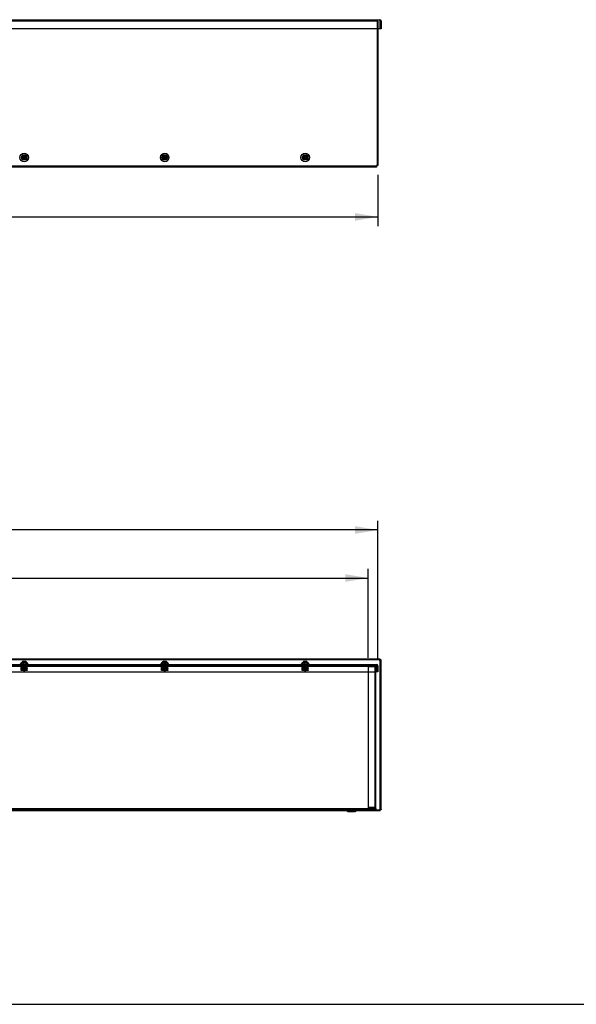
# Model space of a CAD drawing. Header units: inches. Extents: x 1 to 299, y -2 to 199.
# Tile 4 of 13: x 138 to 184, y 1 to 82. Entities that reach past the tile are written whole.
import ezdxf
from ezdxf.enums import TextEntityAlignment as Align
from ezdxf.lldxf.tags import DXFTag

# ---------------------------------------------------------------- set-up
doc = ezdxf.new("R2010")
doc.units = ezdxf.units.IN
doc.header["$MEASUREMENT"] = 0
for name, color, linetype in [('COM70472-37', 7, 'Continuous'), ('COM70473-37', 7, 'Continuous'), ('COM70474-5', 7, 'Continuous'), ('COM70985-11', 7, 'Continuous'), ('Default', 7, 'Continuous'), ('NTS16522', 7, 'Continuous'), ('RNG17670', 7, 'Continuous'), ('SCS19475', 7, 'Continuous')]:
    doc.layers.add(name, color=color, linetype=linetype)
doc.styles.add('SEACAD_Times_New_Roman', font='times.ttf')
tags = doc.linetypes.add('HIDDEN2', pattern=[0.1875, 0.125, -0.0625]).pattern_tags.tags
tags[6:7] = [DXFTag(74, 4), DXFTag(75, 0), DXFTag(340, '0'), DXFTag(46, 0.0), DXFTag(50, 0.0), DXFTag(44, 0.0), DXFTag(45, 0.0)]
tags[4:5] = [DXFTag(74, 4), DXFTag(75, 0), DXFTag(340, '0'), DXFTag(46, 0.0), DXFTag(50, 0.0), DXFTag(44, 0.0), DXFTag(45, 0.0)]
doc.dimstyles.new('HAMMOND_(STH_-_300x200)', dxfattribs={"dimtxt": 1.5, "dimasz": 1.875, "dimexe": 0.75, "dimexo": 0.75, "dimgap": 0.375, "dimtad": 0, "dimtih": 1, "dimtoh": 1, "dimzin": 0, "dimdsep": 46, "dimtxsty": 'SEACAD_Times_New_Roman', "dimblk1": '_SE_FILLED', "dimblk2": '_SE_FILLED', "dimsah": 1, "dimcen": 0.75, "dimadec": 0, "dimazin": 0, "dimtfac": 0.8, "dimtofl": 0, "dimtmove": 1, "dimatfit": 3, "dimfxl": 1, "dimtolj": 1, "dimtzin": 0, "dimarcsym": 0})

# ---------------------------------------------------------------- blocks, each defined once
blk = doc.blocks.new('SE2')
at = {"layer": 'COM70473-37', "color": 7, "linetype": 'HIDDEN2'}
for p, q in [((167.315, 81.732), (51.187, 81.732)), ((167.423, 81.732), (167.315, 81.732)), ((167.351, 81.732), (167.351, 69.817)), ((167.423, 81.732), (167.423, 81.114)), ((167.298, 69.764), (109.876, 69.764))]:
    blk.add_line(p, q, dxfattribs=at)
at = {"layer": 'COM70473-37', "color": 7, "linetype": 'Continuous'}
for p, q in [((167.423, 81.114), (167.423, 69.817)), ((167.298, 69.692), (109.876, 69.692)), ((167.298, 69.817), (167.298, 69.8)), ((167.315, 69.817), (167.298, 69.817)), ((167.298, 69.8), (167.298, 69.692)), ((167.423, 69.817), (167.315, 69.817))]:
    blk.add_line(p, q, dxfattribs=at)
for centre, radius in [((138.235, 70.489), 0.351), ((149.829, 70.489), 0.351), ((161.423, 70.489), 0.351), ((138.235, 70.489), 0.224), ((149.829, 70.489), 0.224), ((161.423, 70.489), 0.224)]:
    blk.add_circle(centre, radius, dxfattribs=at)
at = {"layer": 'COM70473-37', "color": 7, "linetype": 'HIDDEN2'}
for centre in [(138.235, 70.489), (149.829, 70.489), (161.423, 70.489)]:
    blk.add_circle(centre, 0.129, dxfattribs=at)
at = {"layer": 'COM70985-11', "color": 7, "linetype": 'Continuous'}
for p, q in [((50.921, 81.864), (167.58, 81.864)), ((167.616, 81.114), (167.616, 81.756)), ((167.688, 81.756), (167.616, 81.756)), ((167.616, 81.756), (167.616, 81.114)), ((167.688, 81.756), (167.688, 81.114)), ((167.616, 81.114), (50.885, 81.114)), ((167.688, 81.114), (167.616, 81.114))]:
    blk.add_line(p, q, dxfattribs=at)
for radius, end in [(0.108, 90), (0.036, 24.02246)]:
    blk.add_arc((167.58, 81.756), radius, 0, end, dxfattribs=at)
blk.add_open_spline([(167.58, 81.864), (167.583, 81.864), (167.586, 81.861), (167.592, 81.85), (167.595, 81.842), (167.601, 81.822), (167.604, 81.81), (167.61, 81.784), (167.613, 81.77), (167.616, 81.756)], degree=3, knots=[0, 0, 0, 0, 0.25, 0.25, 0.5, 0.5, 0.75, 0.75, 1, 1, 1, 1], dxfattribs=at)
at = {"layer": 'SCS19475', "color": 7, "linetype": 'Continuous'}
for p, q in [((138.178, 70.516), (138.077, 70.516)), ((138.077, 70.461), (138.178, 70.461)), ((138.22, 70.516), (138.178, 70.516)), ((138.178, 70.461), (138.22, 70.461)), ((138.25, 70.576), (138.22, 70.576)), ((138.22, 70.576), (138.22, 70.55)), ((138.22, 70.55), (138.22, 70.516)), ((138.22, 70.461), (138.22, 70.428)), ((138.22, 70.428), (138.22, 70.401)), ((138.22, 70.401), (138.25, 70.401)), ((138.25, 70.55), (138.25, 70.576)), ((138.25, 70.516), (138.25, 70.55)), ((138.292, 70.516), (138.25, 70.516)), ((138.25, 70.461), (138.292, 70.461)), ((138.25, 70.428), (138.25, 70.461)), ((138.25, 70.401), (138.25, 70.428)), ((138.393, 70.516), (138.292, 70.516)), ((138.292, 70.461), (138.393, 70.461)), ((149.772, 70.516), (149.671, 70.516)), ((149.671, 70.461), (149.772, 70.461)), ((149.814, 70.516), (149.772, 70.516)), ((149.772, 70.461), (149.814, 70.461)), ((149.844, 70.576), (149.814, 70.576)), ((149.814, 70.576), (149.814, 70.55)), ((149.814, 70.55), (149.814, 70.516)), ((149.814, 70.461), (149.814, 70.428)), ((149.814, 70.428), (149.814, 70.401)), ((149.814, 70.401), (149.844, 70.401)), ((149.844, 70.55), (149.844, 70.576)), ((149.844, 70.516), (149.844, 70.55)), ((149.886, 70.516), (149.844, 70.516)), ((149.844, 70.461), (149.886, 70.461)), ((149.844, 70.428), (149.844, 70.461)), ((149.844, 70.401), (149.844, 70.428)), ((149.987, 70.516), (149.886, 70.516)), ((149.886, 70.461), (149.987, 70.461)), ((161.366, 70.516), (161.265, 70.516)), ((161.265, 70.461), (161.366, 70.461)), ((161.408, 70.516), (161.366, 70.516)), ((161.366, 70.461), (161.408, 70.461)), ((161.438, 70.576), (161.408, 70.576)), ((161.408, 70.576), (161.408, 70.55)), ((161.408, 70.55), (161.408, 70.516)), ((161.408, 70.461), (161.408, 70.428)), ((161.408, 70.428), (161.408, 70.401)), ((161.408, 70.401), (161.438, 70.401)), ((161.438, 70.55), (161.438, 70.576)), ((161.438, 70.516), (161.438, 70.55)), ((161.48, 70.516), (161.438, 70.516)), ((161.438, 70.461), (161.48, 70.461)), ((161.438, 70.428), (161.438, 70.461)), ((161.438, 70.401), (161.438, 70.428)), ((161.581, 70.516), (161.48, 70.516)), ((161.48, 70.461), (161.581, 70.461))]:
    blk.add_line(p, q, dxfattribs=at)
for centre in [(138.235, 70.489), (149.829, 70.489), (161.423, 70.489)]:
    blk.add_circle(centre, 0.179, dxfattribs=at)
for centre, radius, start, end in [((138.235, 70.489), 0.161, 170.13595, 189.86405), ((138.235, 70.489), 0.0631, 103.74814, 154.17017), ((138.235, 70.489), 0.0631, 205.82983, 256.25186), ((138.235, 70.489), 0.0631, 25.82983, 76.25186), ((138.235, 70.489), 0.0631, 283.74814, 334.17017), ((138.235, 70.489), 0.161, 350.13595, 9.86405), ((149.829, 70.489), 0.161, 170.13595, 189.86405), ((149.829, 70.489), 0.0631, 103.74814, 154.17017), ((149.829, 70.489), 0.0631, 205.82983, 256.25186), ((149.829, 70.489), 0.0631, 25.82983, 76.25186), ((149.829, 70.489), 0.0631, 283.74814, 334.17017), ((149.829, 70.489), 0.161, 350.13595, 9.86405), ((161.423, 70.489), 0.161, 170.13595, 189.86405), ((161.423, 70.489), 0.0631, 103.74814, 154.17017), ((161.423, 70.489), 0.0631, 205.82983, 256.25186), ((161.423, 70.489), 0.0631, 25.82983, 76.25186), ((161.423, 70.489), 0.0631, 283.74814, 334.17017), ((161.423, 70.489), 0.161, 350.13595, 9.86405)]:
    blk.add_arc(centre, radius, start, end, dxfattribs=at)
blk = doc.blocks.new('SE6')
at = {"layer": 'COM70472-37', "color": 7, "linetype": 'HIDDEN2'}
for p, q in [((109.751, 28.488), (166.626, 28.488)), ((138.12, 28.56), (138.12, 28.488)), ((138.35, 28.488), (138.35, 28.56)), ((149.714, 28.56), (149.714, 28.488)), ((149.944, 28.488), (149.944, 28.56)), ((161.308, 28.56), (161.308, 28.488)), ((161.538, 28.488), (161.538, 28.56)), ((166.626, 28.56), (166.626, 28.452)), ((166.656, 28.452), (166.656, 28.56)), ((167.251, 28.007), (167.251, 28.56)), ((166.626, 28.452), (166.656, 28.452)), ((167.251, 16.704), (51.251, 16.704)), ((164.843, 16.674), (164.961, 16.557)), ((164.982, 16.548), (165.52, 16.548)), ((165.126, 16.548), (165.126, 16.476)), ((165.376, 16.476), (165.376, 16.548)), ((165.541, 16.557), (165.658, 16.674))]:
    blk.add_line(p, q, dxfattribs=at)
at = {"layer": 'COM70472-37', "color": 7, "linetype": 'Continuous'}
for p, q in [((167.251, 16.74), (167.251, 28.007)), ((167.251, 16.632), (51.251, 16.632)), ((164.792, 16.623), (164.91, 16.506)), ((164.982, 16.476), (165.52, 16.476)), ((165.592, 16.506), (165.709, 16.623)), ((167.251, 16.74), (167.251, 16.632))]:
    blk.add_line(p, q, dxfattribs=at)
at = {"layer": 'COM70472-37', "color": 7, "linetype": 'HIDDEN2'}
for centre, radius, start, end in [((164.771, 16.602), 0.102, 45, 90), ((164.982, 16.578), 0.03, 225, 270), ((165.52, 16.578), 0.03, 270, 315), ((165.731, 16.602), 0.102, 90, 135)]:
    blk.add_arc(centre, radius, start, end, dxfattribs=at)
at = {"layer": 'COM70472-37', "color": 7, "linetype": 'Continuous'}
for centre, radius, start, end in [((164.771, 16.602), 0.03, 45, 90), ((164.982, 16.578), 0.102, 225, 270), ((165.52, 16.578), 0.102, 270, 315), ((165.731, 16.602), 0.03, 90, 135)]:
    blk.add_arc(centre, radius, start, end, dxfattribs=at)
at = {"layer": 'COM70473-37', "color": 7, "linetype": 'Continuous'}
for p, q in [((51.204, 28.632), (167.298, 28.632)), ((138.011, 28.778), (137.884, 28.632)), ((138.011, 28.778), (138.459, 28.778)), ((138.586, 28.632), (138.459, 28.778)), ((149.605, 28.778), (149.478, 28.632)), ((149.605, 28.778), (150.053, 28.778)), ((150.18, 28.632), (150.053, 28.778)), ((161.199, 28.778), (161.072, 28.632)), ((161.199, 28.778), (161.647, 28.778)), ((161.774, 28.632), (161.647, 28.778)), ((167.315, 28.632), (167.298, 28.632)), ((167.298, 28.632), (167.298, 28.524)), ((167.315, 28.56), (167.298, 28.56)), ((167.298, 28.007), (167.298, 28.524)), ((167.351, 28.524), (167.351, 28.007)), ((167.423, 28.524), (167.423, 28.007)), ((51.204, 28.007), (167.298, 28.007)), ((167.423, 28.007), (167.351, 28.007))]:
    blk.add_line(p, q, dxfattribs=at)
at = {"layer": 'COM70473-37', "color": 7, "linetype": 'HIDDEN2'}
for p, q in [((51.204, 28.56), (167.298, 28.56)), ((138.107, 28.778), (137.939, 28.585)), ((138.532, 28.585), (138.364, 28.778)), ((149.701, 28.778), (149.533, 28.585)), ((150.125, 28.585), (149.958, 28.778)), ((161.294, 28.778), (161.126, 28.585)), ((161.719, 28.585), (161.551, 28.778))]:
    blk.add_line(p, q, dxfattribs=at)
for centre, start, end in [((137.884, 28.632), 270, 319), ((138.586, 28.632), 221, 270), ((149.478, 28.632), 270, 319), ((150.18, 28.632), 221, 270), ((161.072, 28.632), 270, 319), ((161.774, 28.632), 221, 270)]:
    blk.add_arc(centre, 0.072, start, end, dxfattribs=at)
at = {"layer": 'COM70473-37', "color": 7, "linetype": 'Continuous'}
for radius in [0.108, 0.036]:
    blk.add_arc((167.315, 28.524), radius, 0, 90, dxfattribs=at)
at = {"layer": 'COM70474-5', "color": 7, "linetype": 'HIDDEN2'}
for p, q in [((166.626, 28.488), (167.143, 28.488)), ((167.143, 28.435), (166.626, 28.435)), ((166.626, 28.435), (166.626, 16.849)), ((167.143, 28.435), (167.251, 28.435)), ((167.179, 28.435), (167.179, 28.452)), ((167.179, 28.435), (167.179, 16.849)), ((166.626, 16.849), (167.143, 16.849)), ((167.143, 16.796), (166.626, 16.796)), ((166.626, 16.724), (166.626, 16.796)), ((167.143, 16.724), (166.626, 16.724)), ((167.251, 16.849), (167.143, 16.849)), ((167.179, 16.832), (167.179, 16.849))]:
    blk.add_line(p, q, dxfattribs=at)
for centre, radius, start, end in [((167.143, 28.452), 0.108, 0, 90), ((167.143, 28.452), 0.036, 0, 90), ((167.143, 16.832), 0.108, 270, 0), ((167.143, 16.832), 0.036, 270, 0)]:
    blk.add_arc(centre, radius, start, end, dxfattribs=at)
at = {"layer": 'COM70985-11', "color": 7, "linetype": 'Continuous'}
for p, q in [((167.616, 29.07), (50.885, 29.07)), ((167.616, 28.998), (50.885, 28.998)), ((167.616, 29.07), (167.616, 28.998)), ((167.688, 28.998), (167.616, 28.998)), ((167.616, 16.632), (167.616, 28.998)), ((167.688, 16.632), (167.688, 28.998)), ((109.67, 16.56), (164.831, 16.56)), ((164.831, 16.584), (164.831, 16.56)), ((164.831, 16.56), (164.855, 16.56)), ((165.646, 16.56), (165.67, 16.56)), ((165.67, 16.56), (165.67, 16.583)), ((165.67, 16.56), (167.616, 16.56)), ((167.251, 16.632), (167.616, 16.632)), ((167.616, 16.56), (167.616, 16.632)), ((167.688, 16.632), (167.616, 16.632))]:
    blk.add_line(p, q, dxfattribs=at)
at = {"layer": 'COM70985-11', "color": 7, "linetype": 'HIDDEN2'}
for p, q in [((138.095, 16.56), (138.095, 16.632)), ((145.024, 16.632), (145.024, 16.56)), ((145.274, 16.56), (145.274, 16.632)), ((152.204, 16.632), (152.204, 16.56)), ((152.454, 16.56), (152.454, 16.632)), ((159.384, 16.632), (159.384, 16.56)), ((159.634, 16.56), (159.634, 16.632)), ((164.831, 16.632), (164.831, 16.584)), ((164.855, 16.56), (165.646, 16.56)), ((165.67, 16.583), (165.67, 16.632)), ((166.563, 16.632), (166.563, 16.56)), ((166.813, 16.56), (166.813, 16.632))]:
    blk.add_line(p, q, dxfattribs=at)
for points in [[(167.58, 28.962), (167.583, 28.976), (167.586, 28.99), (167.592, 29.016), (167.595, 29.028), (167.601, 29.048), (167.604, 29.056), (167.61, 29.067), (167.613, 29.07), (167.616, 29.07)], [(167.688, 28.998), (167.688, 28.995), (167.685, 28.992), (167.675, 28.986), (167.667, 28.983), (167.647, 28.977), (167.635, 28.974), (167.609, 28.968), (167.594, 28.965), (167.58, 28.962)], [(167.616, 16.56), (167.613, 16.56), (167.61, 16.563), (167.604, 16.574), (167.601, 16.582), (167.595, 16.602), (167.592, 16.614), (167.586, 16.64), (167.583, 16.654), (167.58, 16.668)], [(167.58, 16.668), (167.594, 16.665), (167.609, 16.662), (167.635, 16.656), (167.647, 16.653), (167.667, 16.647), (167.675, 16.644), (167.685, 16.638), (167.688, 16.635), (167.688, 16.632)]]:
    blk.add_open_spline(points, degree=3, knots=[0, 0, 0, 0, 0.25, 0.25, 0.5, 0.5, 0.75, 0.75, 1, 1, 1, 1], dxfattribs=at)
at = {"layer": 'COM70985-11', "color": 7, "linetype": 'Continuous'}
for points in [[(167.58, 28.962), (167.586, 28.971), (167.592, 28.981), (167.604, 28.994), (167.61, 28.998), (167.616, 28.998)], [(167.616, 28.998), (167.616, 28.992), (167.612, 28.986), (167.599, 28.974), (167.59, 28.968), (167.58, 28.962)], [(167.616, 16.632), (167.61, 16.632), (167.604, 16.636), (167.592, 16.649), (167.586, 16.659), (167.58, 16.668)], [(167.58, 16.668), (167.59, 16.662), (167.599, 16.656), (167.612, 16.644), (167.616, 16.638), (167.616, 16.632)]]:
    blk.add_open_spline(points, degree=3, knots=[0, 0, 0, 0, 0.5, 0.5, 1, 1, 1, 1], dxfattribs=at)
at = {"layer": 'NTS16522', "color": 7, "linetype": 'HIDDEN2'}
for p, q in [((137.985, 28.56), (137.985, 28.578)), ((137.985, 28.578), (138.485, 28.578)), ((137.985, 28.544), (137.985, 28.56)), ((137.985, 28.328), (137.985, 28.544)), ((138.048, 28.56), (138.048, 28.578)), ((138.092, 28.56), (138.092, 28.578)), ((138.128, 28.578), (138.128, 28.56)), ((138.342, 28.56), (138.342, 28.578)), ((138.378, 28.56), (138.378, 28.578)), ((138.422, 28.56), (138.422, 28.578)), ((138.485, 28.56), (138.485, 28.578)), ((138.485, 28.56), (138.485, 28.544)), ((138.485, 28.328), (138.485, 28.544)), ((149.579, 28.56), (149.579, 28.578)), ((149.579, 28.578), (150.079, 28.578)), ((149.579, 28.544), (149.579, 28.56)), ((149.579, 28.328), (149.579, 28.544)), ((149.642, 28.56), (149.642, 28.578)), ((149.686, 28.56), (149.686, 28.578)), ((149.722, 28.578), (149.722, 28.56)), ((149.936, 28.56), (149.936, 28.578)), ((149.972, 28.56), (149.972, 28.578)), ((150.016, 28.56), (150.016, 28.578)), ((150.079, 28.56), (150.079, 28.578)), ((150.079, 28.56), (150.079, 28.544)), ((150.079, 28.328), (150.079, 28.544)), ((161.173, 28.56), (161.173, 28.578)), ((161.173, 28.578), (161.673, 28.578)), ((161.173, 28.544), (161.173, 28.56)), ((161.173, 28.328), (161.173, 28.544)), ((161.236, 28.56), (161.236, 28.578)), ((161.28, 28.56), (161.28, 28.578)), ((161.316, 28.578), (161.316, 28.56)), ((161.53, 28.56), (161.53, 28.578)), ((161.566, 28.56), (161.566, 28.578)), ((161.61, 28.56), (161.61, 28.578)), ((161.673, 28.56), (161.673, 28.578)), ((161.673, 28.56), (161.673, 28.544)), ((161.673, 28.328), (161.673, 28.544)), ((137.985, 28.328), (138.485, 28.328)), ((137.985, 28.296), (137.985, 28.328)), ((138.485, 28.31), (137.985, 28.31)), ((137.985, 28.165), (137.985, 28.296)), ((137.985, 28.133), (137.985, 28.165)), ((137.985, 28.15), (138.485, 28.15)), ((138.485, 28.133), (137.985, 28.133)), ((138.06, 28.21), (138.077, 28.31)), ((138.06, 28.21), (138.08, 28.185)), ((138.06, 28.21), (138.085, 28.21)), ((138.092, 28.357), (138.077, 28.357)), ((138.077, 28.357), (138.077, 28.347)), ((138.09, 28.347), (138.077, 28.347)), ((138.08, 28.185), (138.085, 28.21)), ((138.39, 28.185), (138.08, 28.185)), ((138.103, 28.31), (138.085, 28.21)), ((138.085, 28.21), (138.386, 28.21)), ((138.092, 28.357), (138.087, 28.328)), ((138.092, 28.357), (138.1, 28.401)), ((138.092, 28.357), (138.093, 28.357)), ((138.115, 28.357), (138.093, 28.357)), ((138.1, 28.401), (138.371, 28.401)), ((138.115, 28.357), (138.115, 28.401)), ((138.128, 28.15), (138.128, 28.133)), ((138.14, 28.185), (138.14, 28.401)), ((138.157, 28.195), (138.147, 28.185)), ((138.157, 28.401), (138.157, 28.195)), ((138.157, 28.195), (138.313, 28.195)), ((138.313, 28.195), (138.313, 28.401)), ((138.323, 28.185), (138.313, 28.195)), ((138.33, 28.185), (138.33, 28.401)), ((138.342, 28.133), (138.342, 28.15)), ((138.356, 28.401), (138.356, 28.357)), ((138.377, 28.357), (138.356, 28.357)), ((138.386, 28.21), (138.368, 28.31)), ((138.371, 28.401), (138.379, 28.357)), ((138.377, 28.357), (138.379, 28.357)), ((138.379, 28.357), (138.384, 28.328)), ((138.379, 28.357), (138.394, 28.357)), ((138.38, 28.347), (138.394, 28.347)), ((138.411, 28.21), (138.386, 28.21)), ((138.39, 28.185), (138.386, 28.21)), ((138.39, 28.185), (138.411, 28.21)), ((138.393, 28.31), (138.411, 28.21)), ((138.394, 28.347), (138.394, 28.357)), ((138.485, 28.328), (138.485, 28.296)), ((138.485, 28.165), (138.485, 28.296)), ((138.485, 28.165), (138.485, 28.133)), ((149.579, 28.328), (150.079, 28.328)), ((149.579, 28.296), (149.579, 28.328)), ((150.079, 28.31), (149.579, 28.31)), ((149.579, 28.165), (149.579, 28.296)), ((149.579, 28.133), (149.579, 28.165)), ((149.579, 28.15), (150.079, 28.15)), ((150.079, 28.133), (149.579, 28.133)), ((149.653, 28.21), (149.671, 28.31)), ((149.653, 28.21), (149.674, 28.185)), ((149.653, 28.21), (149.679, 28.21)), ((149.686, 28.357), (149.671, 28.357)), ((149.671, 28.357), (149.671, 28.347)), ((149.684, 28.347), (149.671, 28.347)), ((149.674, 28.185), (149.679, 28.21)), ((149.984, 28.185), (149.674, 28.185)), ((149.696, 28.31), (149.679, 28.21)), ((149.679, 28.21), (149.979, 28.21)), ((149.686, 28.357), (149.681, 28.328)), ((149.686, 28.357), (149.693, 28.401)), ((149.686, 28.357), (149.687, 28.357)), ((149.708, 28.357), (149.687, 28.357)), ((149.693, 28.401), (149.965, 28.401)), ((149.708, 28.357), (149.708, 28.401)), ((149.722, 28.15), (149.722, 28.133)), ((149.734, 28.185), (149.734, 28.401)), ((149.751, 28.195), (149.741, 28.185)), ((149.751, 28.401), (149.751, 28.195)), ((149.751, 28.195), (149.907, 28.195)), ((149.907, 28.195), (149.907, 28.401)), ((149.917, 28.185), (149.907, 28.195)), ((149.924, 28.185), (149.924, 28.401)), ((149.936, 28.133), (149.936, 28.15)), ((149.95, 28.401), (149.95, 28.357)), ((149.971, 28.357), (149.95, 28.357)), ((149.979, 28.21), (149.962, 28.31)), ((149.965, 28.401), (149.972, 28.357)), ((149.971, 28.357), (149.972, 28.357)), ((149.972, 28.357), (149.978, 28.328)), ((149.972, 28.357), (149.987, 28.357)), ((149.974, 28.347), (149.987, 28.347)), ((150.005, 28.21), (149.979, 28.21)), ((149.984, 28.185), (149.979, 28.21)), ((149.984, 28.185), (150.005, 28.21)), ((149.987, 28.347), (149.987, 28.357)), ((149.987, 28.31), (150.005, 28.21)), ((150.079, 28.328), (150.079, 28.296)), ((150.079, 28.165), (150.079, 28.296)), ((150.079, 28.165), (150.079, 28.133)), ((161.173, 28.328), (161.673, 28.328)), ((161.173, 28.296), (161.173, 28.328)), ((161.673, 28.31), (161.173, 28.31)), ((161.173, 28.165), (161.173, 28.296)), ((161.173, 28.133), (161.173, 28.165)), ((161.173, 28.15), (161.673, 28.15)), ((161.673, 28.133), (161.173, 28.133)), ((161.247, 28.21), (161.265, 28.31)), ((161.247, 28.21), (161.268, 28.185)), ((161.247, 28.21), (161.273, 28.21)), ((161.279, 28.357), (161.264, 28.357)), ((161.264, 28.357), (161.264, 28.347)), ((161.278, 28.347), (161.264, 28.347)), ((161.268, 28.185), (161.273, 28.21)), ((161.578, 28.185), (161.268, 28.185)), ((161.29, 28.31), (161.273, 28.21)), ((161.273, 28.21), (161.573, 28.21)), ((161.279, 28.357), (161.274, 28.328)), ((161.279, 28.357), (161.287, 28.401)), ((161.279, 28.357), (161.281, 28.357)), ((161.302, 28.357), (161.281, 28.357)), ((161.287, 28.401), (161.558, 28.401)), ((161.302, 28.357), (161.302, 28.401)), ((161.316, 28.15), (161.316, 28.133)), ((161.328, 28.185), (161.328, 28.401)), ((161.345, 28.195), (161.335, 28.185)), ((161.345, 28.401), (161.345, 28.195)), ((161.345, 28.195), (161.501, 28.195)), ((161.501, 28.195), (161.501, 28.401)), ((161.511, 28.185), (161.501, 28.195)), ((161.518, 28.185), (161.518, 28.401)), ((161.53, 28.133), (161.53, 28.15)), ((161.543, 28.401), (161.543, 28.357)), ((161.565, 28.357), (161.543, 28.357)), ((161.573, 28.21), (161.555, 28.31)), ((161.558, 28.401), (161.566, 28.357)), ((161.565, 28.357), (161.566, 28.357)), ((161.566, 28.357), (161.571, 28.328)), ((161.566, 28.357), (161.581, 28.357)), ((161.568, 28.347), (161.581, 28.347)), ((161.598, 28.21), (161.573, 28.21)), ((161.578, 28.185), (161.573, 28.21)), ((161.578, 28.185), (161.598, 28.21)), ((161.581, 28.347), (161.581, 28.357)), ((161.581, 28.31), (161.598, 28.21)), ((161.673, 28.328), (161.673, 28.296)), ((161.673, 28.165), (161.673, 28.296)), ((161.673, 28.165), (161.673, 28.133))]:
    blk.add_line(p, q, dxfattribs=at)
for centre, start_param, end_param in [((138.035, 28.664), 0.820505, 0.946712), ((138.435, 28.664), -0.946712, -0.820505), ((149.629, 28.664), 0.820505, 0.946712), ((150.029, 28.664), -0.946712, -0.820505), ((161.223, 28.664), 0.820505, 0.946712), ((161.623, 28.664), -0.946712, -0.820505)]:
    blk.add_ellipse(centre, major_axis=(0, -0.451), ratio=0.176327, start_param=start_param, end_param=end_param, dxfattribs=at)
at = {"layer": 'RNG17670', "color": 7, "linetype": 'HIDDEN2'}
for p, q in [((138.333, 28.528), (138.065, 28.528)), ((138.065, 28.528), (138.065, 28.496)), ((138.333, 28.496), (138.065, 28.496)), ((138.11, 28.528), (138.11, 28.496)), ((138.333, 28.496), (138.333, 28.528)), ((149.927, 28.528), (149.659, 28.528)), ((149.659, 28.528), (149.659, 28.496)), ((149.927, 28.496), (149.659, 28.496)), ((149.704, 28.528), (149.704, 28.496)), ((149.927, 28.496), (149.927, 28.528)), ((161.252, 28.528), (161.521, 28.528)), ((161.252, 28.528), (161.252, 28.496)), ((161.252, 28.496), (161.521, 28.496)), ((161.298, 28.528), (161.298, 28.496)), ((161.521, 28.496), (161.521, 28.528))]:
    blk.add_line(p, q, dxfattribs=at)
at = {"layer": 'SCS19475', "color": 7, "linetype": 'Continuous'}
for p, q in [((138.077, 28.846), (138.075, 28.846)), ((138.178, 28.906), (138.22, 28.906)), ((138.22, 28.906), (138.22, 28.901)), ((138.25, 28.906), (138.292, 28.906)), ((138.25, 28.901), (138.25, 28.906)), ((138.393, 28.846), (138.396, 28.846)), ((149.671, 28.846), (149.668, 28.846)), ((149.772, 28.906), (149.814, 28.906)), ((149.814, 28.906), (149.814, 28.901)), ((149.844, 28.906), (149.886, 28.906)), ((149.844, 28.901), (149.844, 28.906)), ((149.987, 28.846), (149.99, 28.846)), ((161.265, 28.846), (161.262, 28.846)), ((161.366, 28.906), (161.408, 28.906)), ((161.408, 28.906), (161.408, 28.901)), ((161.438, 28.906), (161.48, 28.906)), ((161.438, 28.901), (161.438, 28.906)), ((161.581, 28.846), (161.583, 28.846))]:
    blk.add_line(p, q, dxfattribs=at)
at = {"layer": 'SCS19475', "color": 7, "linetype": 'HIDDEN2'}
for p, q in [((138.077, 28.846), (138.22, 28.846)), ((138.14, 28.458), (138.33, 28.458)), ((138.14, 28.458), (138.14, 28.163)), ((138.159, 28.458), (138.159, 28.143)), ((138.161, 28.778), (138.161, 28.458)), ((138.22, 28.846), (138.22, 28.901)), ((138.22, 28.846), (138.25, 28.846)), ((138.25, 28.846), (138.25, 28.901)), ((138.25, 28.846), (138.393, 28.846)), ((138.309, 28.458), (138.309, 28.778)), ((138.311, 28.458), (138.311, 28.143)), ((138.33, 28.163), (138.33, 28.458)), ((149.671, 28.846), (149.814, 28.846)), ((149.734, 28.458), (149.924, 28.458)), ((149.734, 28.458), (149.734, 28.163)), ((149.753, 28.458), (149.753, 28.143)), ((149.755, 28.778), (149.755, 28.458)), ((149.814, 28.846), (149.814, 28.901)), ((149.814, 28.846), (149.844, 28.846)), ((149.844, 28.846), (149.844, 28.901)), ((149.844, 28.846), (149.987, 28.846)), ((149.903, 28.458), (149.903, 28.778)), ((149.905, 28.458), (149.905, 28.143)), ((149.924, 28.163), (149.924, 28.458)), ((161.265, 28.846), (161.408, 28.846)), ((161.328, 28.458), (161.518, 28.458)), ((161.328, 28.458), (161.328, 28.163)), ((161.347, 28.458), (161.347, 28.143)), ((161.349, 28.778), (161.349, 28.458)), ((161.408, 28.846), (161.408, 28.901)), ((161.408, 28.846), (161.438, 28.846)), ((161.438, 28.846), (161.438, 28.901)), ((161.438, 28.846), (161.581, 28.846)), ((161.497, 28.458), (161.497, 28.778)), ((161.499, 28.458), (161.499, 28.143)), ((161.518, 28.163), (161.518, 28.458)), ((138.14, 28.163), (138.33, 28.163)), ((138.14, 28.163), (138.17, 28.133)), ((138.17, 28.133), (138.301, 28.133)), ((138.301, 28.133), (138.33, 28.163)), ((149.734, 28.163), (149.924, 28.163)), ((149.734, 28.163), (149.764, 28.133)), ((149.764, 28.133), (149.895, 28.133)), ((149.895, 28.133), (149.924, 28.163)), ((161.328, 28.163), (161.518, 28.163)), ((161.328, 28.163), (161.357, 28.133)), ((161.357, 28.133), (161.488, 28.133)), ((161.488, 28.133), (161.518, 28.163))]:
    blk.add_line(p, q, dxfattribs=at)
at = {"layer": 'SCS19475', "color": 7, "linetype": 'Continuous'}
for centre, start, end in [((138.182, 28.781), 148.86499, 181.31469), ((138.289, 28.781), 358.68531, 31.13501), ((149.775, 28.781), 148.86499, 181.31469), ((149.883, 28.781), 358.68531, 31.13501), ((161.369, 28.781), 148.86499, 181.31469), ((161.476, 28.781), 358.68531, 31.13501)]:
    blk.add_arc(centre, 0.125, start, end, dxfattribs=at)
for points, knots in [([(138.077, 28.846), (138.082, 28.854), (138.089, 28.862), (138.103, 28.877), (138.112, 28.883), (138.129, 28.893), (138.139, 28.897), (138.158, 28.903), (138.168, 28.905), (138.178, 28.906)], [0, 0, 0, 0, 0.25, 0.25, 0.5, 0.5, 0.75, 0.75, 1, 1, 1, 1]), ([(138.22, 28.901), (138.225, 28.901), (138.23, 28.901), (138.24, 28.901), (138.245, 28.901), (138.25, 28.901)], [0, 0, 0, 0, 0.5, 0.5, 1, 1, 1, 1]), ([(138.292, 28.906), (138.302, 28.905), (138.312, 28.903), (138.332, 28.897), (138.341, 28.893), (138.359, 28.883), (138.367, 28.877), (138.378, 28.866), (138.381, 28.862), (138.388, 28.854), (138.391, 28.85), (138.393, 28.846)], [0, 0, 0, 0, 0.25, 0.25, 0.5, 0.5, 0.75, 0.75, 0.875, 0.875, 1, 1, 1, 1]), ([(149.671, 28.846), (149.676, 28.854), (149.683, 28.862), (149.697, 28.877), (149.705, 28.883), (149.723, 28.893), (149.732, 28.897), (149.752, 28.903), (149.762, 28.905), (149.772, 28.906)], [0, 0, 0, 0, 0.25, 0.25, 0.5, 0.5, 0.75, 0.75, 1, 1, 1, 1]), ([(149.814, 28.901), (149.819, 28.901), (149.824, 28.901), (149.834, 28.901), (149.839, 28.901), (149.844, 28.901)], [0, 0, 0, 0, 0.5, 0.5, 1, 1, 1, 1]), ([(149.886, 28.906), (149.896, 28.905), (149.906, 28.903), (149.926, 28.897), (149.935, 28.893), (149.953, 28.883), (149.961, 28.877), (149.972, 28.866), (149.975, 28.862), (149.982, 28.854), (149.985, 28.85), (149.987, 28.846)], [0, 0, 0, 0, 0.25, 0.25, 0.5, 0.5, 0.75, 0.75, 0.875, 0.875, 1, 1, 1, 1]), ([(161.265, 28.846), (161.27, 28.854), (161.276, 28.862), (161.291, 28.877), (161.299, 28.883), (161.317, 28.893), (161.326, 28.897), (161.346, 28.903), (161.356, 28.905), (161.366, 28.906)], [0, 0, 0, 0, 0.25, 0.25, 0.5, 0.5, 0.75, 0.75, 1, 1, 1, 1]), ([(161.408, 28.901), (161.413, 28.901), (161.418, 28.901), (161.428, 28.901), (161.433, 28.901), (161.438, 28.901)], [0, 0, 0, 0, 0.5, 0.5, 1, 1, 1, 1]), ([(161.48, 28.906), (161.49, 28.905), (161.5, 28.903), (161.519, 28.897), (161.529, 28.893), (161.546, 28.883), (161.555, 28.877), (161.566, 28.866), (161.569, 28.862), (161.575, 28.854), (161.578, 28.85), (161.581, 28.846)], [0, 0, 0, 0, 0.25, 0.25, 0.5, 0.5, 0.75, 0.75, 0.875, 0.875, 1, 1, 1, 1])]:
    blk.add_open_spline(points, degree=3, knots=knots, dxfattribs=at)
blk = doc.blocks.new('DMBLK5576')
at = {"layer": 'Default', "linetype": 'Continuous'}
for points in [[(52.954, 65.266), (52.954, 65.891), (51.079, 65.578)], [(165.548, 65.266), (167.423, 65.578), (165.548, 65.891)]]:
    blk.add_hatch(color=7, dxfattribs=at).paths.add_polyline_path(points)
at = {"layer": 'Default', "color": 7, "linetype": 'Continuous'}
for p, q in [((51.079, 69.067), (51.079, 64.828)), ((167.423, 69.067), (167.423, 64.828)), ((51.079, 65.578), (105.598, 65.578)), ((112.904, 65.578), (167.423, 65.578))]:
    blk.add_line(p, q, dxfattribs=at)
at = {"layer": 'Default', "color": 7, "linetype": 'Continuous', "style": 'SEACAD_Times_New_Roman'}
blk.add_text('116.34', height=1.5, dxfattribs=at).set_placement((106.123, 66.328), align=Align.TOP_LEFT)
blk = doc.blocks.new('_SE_FILLED')
at = {"color": 0}
blk.add_line((0, 0), (-1, 0), dxfattribs=at)
blk.add_solid([(0, 0), (-1, -0.1665), (-1, 0.1665), (0, 0)], dxfattribs=at)
blk = doc.blocks.new('DMBLK5587')
at = {"layer": 'Default', "linetype": 'Continuous'}
for points in [[(53.751, 36.075), (51.876, 35.763), (53.751, 35.45)], [(164.751, 36.075), (164.751, 35.45), (166.626, 35.763)]]:
    blk.add_hatch(color=7, dxfattribs=at).paths.add_polyline_path(points)
at = {"layer": 'Default', "color": 7, "linetype": 'Continuous'}
for p, q in [((51.876, 23.372), (51.876, 36.513)), ((166.626, 29.185), (166.626, 36.513)), ((51.876, 35.763), (103.856, 35.763)), ((114.645, 35.763), (166.626, 35.763))]:
    blk.add_line(p, q, dxfattribs=at)
at = {"layer": 'Default', "color": 7, "linetype": 'Continuous', "style": 'SEACAD_Times_New_Roman'}
for s, p in [('114.75', (106.123, 36.513)), ('OPENING', (104.381, 34.263))]:
    blk.add_text(s, height=1.5, dxfattribs=at).set_placement(p, align=Align.TOP_LEFT)
blk = doc.blocks.new('DMBLK5594')
at = {"layer": 'Default', "linetype": 'Continuous'}
for points in [[(52.954, 40.042), (51.079, 39.729), (52.954, 39.417)], [(165.548, 40.042), (165.548, 39.417), (167.423, 39.729)]]:
    blk.add_hatch(color=7, dxfattribs=at).paths.add_polyline_path(points)
at = {"layer": 'Default', "color": 7, "linetype": 'Continuous'}
for p, q in [((51.079, 29.274), (51.079, 40.479)), ((167.423, 29.016), (167.423, 40.479)), ((105.598, 39.729), (51.079, 39.729)), ((167.423, 39.729), (112.904, 39.729))]:
    blk.add_line(p, q, dxfattribs=at)
at = {"layer": 'Default', "color": 7, "linetype": 'Continuous', "style": 'SEACAD_Times_New_Roman'}
blk.add_text('116.34', height=1.5, dxfattribs=at).set_placement((106.123, 40.479), align=Align.TOP_LEFT)
blk = doc.blocks.new('BORDER')
at = {"layer": 'Default', "color": 7, "linetype": 'Continuous'}
blk.add_line((-41.86, 0), (0, 0), dxfattribs=at)

msp = doc.modelspace()

# ---------------------------------------------------------------- block references
at = {"layer": 'Default', "color": 7, "xscale": 7.12, "yscale": 7.12, "zscale": 7.12}
msp.add_blockref('BORDER', (299.411, 0.564), dxfattribs=at)
at = {"layer": 'Default'}
for name in ['SE2', 'SE6']:
    msp.add_blockref(name, (0, 0), dxfattribs=at)

# ---------------------------------------------------------------- dimensions: what is measured, and where the dimension line sits
at = {"layer": 'Default', "color": 7, "linetype": 'Continuous'}
dim = msp.add_linear_dim(base=(51.079, 65.578), p1=(51.079, 69.817), p2=(167.423, 69.817), angle=0, text='\\A1;<>', dimstyle='HAMMOND_(STH_-_300x200)', override={"dimtmove": 0}, dxfattribs=at)
dim.commit()
dim.dimension.update_dxf_attribs({"geometry": 'DMBLK5576', "text_midpoint": (109.251, 65.578), "dimtype": 161})
for base, p1, p2, text, picture, middle in [((51.079, 39.729), (167.423, 28.266), (51.079, 28.524), '\\A1;<>', 'DMBLK5594', (109.251, 39.729)), ((166.626, 35.763), (51.876, 22.622), (166.626, 28.435), '\\A1;<>\\POPENING', 'DMBLK5587', (109.251, 35.763))]:
    dim = msp.add_linear_dim(base=base, p1=p1, p2=p2, text=text, dimstyle='HAMMOND_(STH_-_300x200)', override={"dimtmove": 0}, dxfattribs=at)
    dim.commit()
    dim.dimension.update_dxf_attribs({"geometry": picture, "text_midpoint": middle, "dimtype": 160})

doc.saveas('drawing.dxf')
